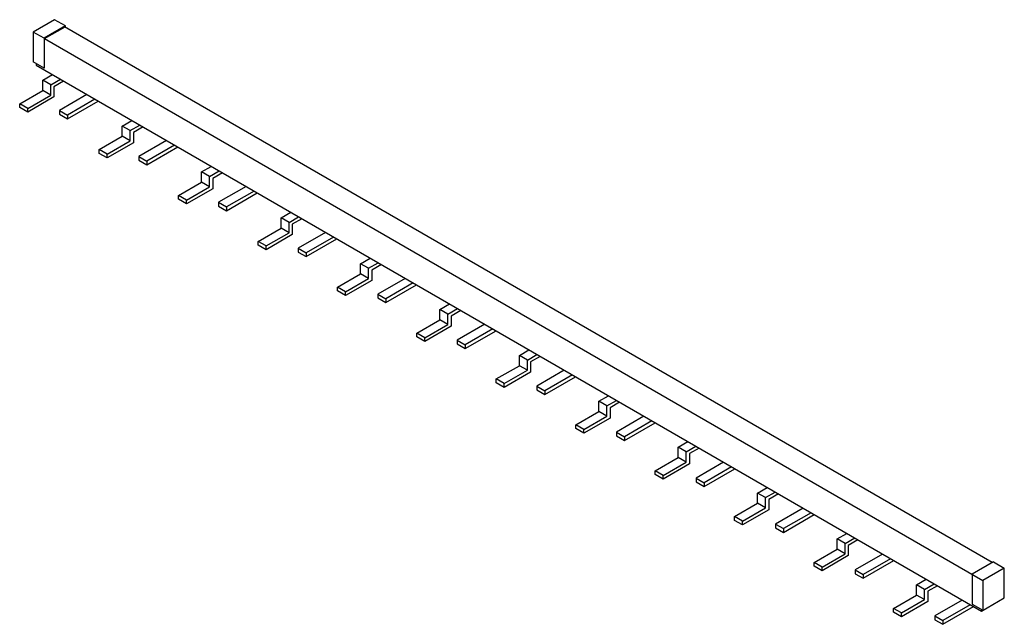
# Model space of a CAD drawing. Header units: millimetres. Extents: x 48 to 369, y 192 to 390.
import ezdxf

# ---------------------------------------------------------------- set-up
doc = ezdxf.new("R2010")
doc.units = ezdxf.units.MM
doc.header["$LTSCALE"] = 37.868943
doc.layers.get('0').update_dxf_attribs({"linetype": 'CONTINUOUS'})

msp = doc.modelspace()

# ---------------------------------------------------------------- linework, layer by layer
at = {"color": 7, "linetype": 'Continuous'}
for p, q in [((59.07, 389.97), (52.07, 385.92)), ((62.61, 387.92), (59.07, 389.97)), ((62.61, 387.92), (55.61, 383.88)), ((55.75, 383.8), (62.47, 387.68)), ((365.53, 212.54), (62.33, 387.6)), ((62.47, 387.68), (62.47, 387.52)), ((62.61, 387.43), (62.61, 387.92)), ((52.07, 385.92), (52.07, 376.21)), ((55.61, 383.88), (52.07, 385.92)), ((55.61, 383.88), (55.61, 374.17)), ((55.75, 374.25), (55.75, 383.8)), ((55.75, 383.8), (362.49, 206.71)), ((55.61, 374.17), (52.07, 376.21)), ((52.99, 375.68), (52.99, 375.1)), ((52.99, 375.1), (362, 196.7)), ((55.61, 374.17), (55.75, 374.25)), ((55.19, 370.21), (58.33, 372.02)), ((55.19, 366.86), (55.19, 370.21)), ((57.8, 368.7), (55.19, 370.21)), ((57.8, 368.7), (60.95, 370.51)), ((57.8, 365.35), (57.8, 368.7)), ((62.01, 369.9), (58.86, 368.08)), ((58.86, 368.08), (58.86, 364.73)), ((47.65, 362.51), (55.19, 366.86)), ((50.27, 361), (57.8, 365.35)), ((58.86, 364.73), (50.27, 359.77)), ((57.8, 365.35), (55.19, 366.86)), ((69.62, 365.51), (60.64, 360.32)), ((72.23, 364), (63.25, 358.81)), ((47.65, 361.28), (47.65, 362.51)), ((50.27, 361), (47.65, 362.51)), ((50.27, 359.77), (47.65, 361.28)), ((50.27, 359.77), (50.27, 361)), ((63.25, 357.59), (73.29, 363.38)), ((60.64, 360.32), (60.64, 359.1)), ((60.64, 360.32), (63.25, 358.81)), ((60.64, 359.1), (63.25, 357.59)), ((63.25, 358.81), (63.25, 357.59)), ((81.15, 355.22), (84.3, 357.03)), ((81.15, 351.87), (81.15, 355.22)), ((83.77, 353.71), (81.15, 355.22)), ((83.77, 353.71), (86.91, 355.52)), ((87.97, 354.91), (84.83, 353.09)), ((73.62, 347.52), (81.15, 351.87)), ((83.77, 350.36), (81.15, 351.87)), ((83.77, 350.36), (83.77, 353.71)), ((84.83, 353.09), (84.83, 349.74)), ((76.24, 346.01), (83.77, 350.36)), ((84.83, 349.74), (76.24, 344.78)), ((95.63, 350.49), (86.65, 345.31)), ((98.24, 348.98), (89.26, 343.79)), ((89.26, 342.57), (99.3, 348.37)), ((73.62, 346.29), (73.62, 347.52)), ((76.24, 346.01), (73.62, 347.52)), ((76.24, 344.78), (73.62, 346.29)), ((76.24, 344.78), (76.24, 346.01)), ((86.65, 345.31), (86.65, 344.08)), ((86.65, 345.31), (89.26, 343.79)), ((86.65, 344.08), (89.26, 342.57)), ((89.26, 343.79), (89.26, 342.57)), ((107.12, 340.23), (110.26, 342.04)), ((107.12, 336.88), (107.12, 340.23)), ((109.73, 338.72), (107.12, 340.23)), ((109.73, 338.72), (112.88, 340.53)), ((109.73, 335.36), (109.73, 338.72)), ((113.94, 339.92), (110.79, 338.1)), ((110.79, 338.1), (110.79, 334.75)), ((99.58, 332.53), (107.12, 336.88)), ((102.2, 331.02), (109.73, 335.36)), ((110.79, 334.75), (102.2, 329.79)), ((109.73, 335.36), (107.12, 336.88)), ((121.64, 335.47), (112.66, 330.29)), ((99.58, 331.3), (99.58, 332.53)), ((102.2, 331.02), (99.58, 332.53)), ((124.25, 333.96), (115.27, 328.78)), ((115.27, 327.55), (125.32, 333.35)), ((102.2, 329.79), (99.58, 331.3)), ((102.2, 329.79), (102.2, 331.02)), ((112.66, 330.29), (112.66, 329.06)), ((112.66, 330.29), (115.27, 328.78)), ((112.66, 329.06), (115.27, 327.55)), ((115.27, 328.78), (115.27, 327.55)), ((133.08, 325.24), (136.23, 327.05)), ((133.08, 321.88), (133.08, 325.24)), ((135.7, 323.72), (133.08, 325.24)), ((135.7, 323.72), (138.84, 325.54)), ((125.55, 317.54), (133.08, 321.88)), ((135.7, 320.37), (133.08, 321.88)), ((135.7, 320.37), (135.7, 323.72)), ((139.9, 324.93), (136.76, 323.11)), ((136.76, 323.11), (136.76, 319.76)), ((128.17, 316.03), (135.7, 320.37)), ((136.76, 319.76), (128.17, 314.8)), ((147.65, 320.46), (138.67, 315.27)), ((150.27, 318.95), (141.29, 313.76)), ((125.55, 316.31), (125.55, 317.54)), ((128.17, 316.03), (125.55, 317.54)), ((128.17, 314.8), (125.55, 316.31)), ((128.17, 314.8), (128.17, 316.03)), ((141.29, 312.54), (151.33, 318.33)), ((138.67, 315.27), (138.67, 314.05)), ((138.67, 315.27), (141.29, 313.76)), ((138.67, 314.05), (141.29, 312.54)), ((141.29, 313.76), (141.29, 312.54)), ((159.05, 310.24), (162.19, 312.06)), ((159.05, 306.89), (159.05, 310.24)), ((161.66, 308.73), (159.05, 310.24)), ((161.66, 308.73), (164.81, 310.55)), ((165.87, 309.94), (162.72, 308.12)), ((151.51, 302.55), (159.05, 306.89)), ((161.66, 305.38), (159.05, 306.89)), ((161.66, 305.38), (161.66, 308.73)), ((162.72, 308.12), (162.72, 304.77)), ((151.51, 301.32), (151.51, 302.55)), ((154.13, 301.03), (151.51, 302.55)), ((154.13, 301.03), (161.66, 305.38)), ((162.72, 304.77), (154.13, 299.81)), ((173.66, 305.44), (164.68, 300.25)), ((176.28, 303.93), (167.3, 298.74)), ((167.3, 297.52), (177.34, 303.32)), ((154.13, 299.81), (151.51, 301.32)), ((154.13, 299.81), (154.13, 301.03)), ((164.68, 300.25), (164.68, 299.03)), ((164.68, 300.25), (167.3, 298.74)), ((164.68, 299.03), (167.3, 297.52)), ((167.3, 298.74), (167.3, 297.52)), ((185.01, 295.25), (188.16, 297.07)), ((185.01, 291.9), (185.01, 295.25)), ((187.63, 293.74), (185.01, 295.25)), ((187.63, 293.74), (190.77, 295.56)), ((187.63, 290.39), (187.63, 293.74)), ((191.83, 294.95), (188.69, 293.13)), ((188.69, 293.13), (188.69, 289.78)), ((177.48, 287.55), (185.01, 291.9)), ((180.1, 286.04), (187.63, 290.39)), ((188.69, 289.78), (180.1, 284.82)), ((187.63, 290.39), (185.01, 291.9)), ((199.67, 290.42), (190.69, 285.24)), ((177.48, 286.33), (177.48, 287.55)), ((180.1, 286.04), (177.48, 287.55)), ((202.29, 288.91), (193.31, 283.73)), ((193.31, 282.5), (203.35, 288.3)), ((180.1, 284.82), (177.48, 286.33)), ((180.1, 284.82), (180.1, 286.04)), ((190.69, 285.24), (190.69, 284.01)), ((190.69, 285.24), (193.31, 283.73)), ((190.69, 284.01), (193.31, 282.5)), ((193.31, 283.73), (193.31, 282.5)), ((210.98, 280.26), (214.12, 282.08)), ((213.59, 278.75), (210.98, 280.26)), ((210.98, 276.91), (210.98, 280.26)), ((213.59, 278.75), (216.74, 280.57)), ((203.44, 272.56), (210.98, 276.91)), ((213.59, 275.4), (210.98, 276.91)), ((213.59, 275.4), (213.59, 278.75)), ((217.8, 279.96), (214.65, 278.14)), ((214.65, 278.14), (214.65, 274.79)), ((206.06, 271.05), (213.59, 275.4)), ((214.65, 274.79), (206.06, 269.83)), ((225.68, 275.4), (216.7, 270.22)), ((228.3, 273.89), (219.32, 268.71)), ((206.06, 271.05), (203.44, 272.56)), ((203.44, 271.34), (203.44, 272.56)), ((206.06, 269.83), (203.44, 271.34)), ((206.06, 269.83), (206.06, 271.05)), ((219.32, 267.48), (229.36, 273.28)), ((216.7, 270.22), (219.32, 268.71)), ((216.7, 270.22), (216.7, 268.99)), ((216.7, 268.99), (219.32, 267.48)), ((219.32, 268.71), (219.32, 267.48)), ((236.94, 265.27), (240.09, 267.09)), ((239.56, 263.76), (236.94, 265.27)), ((236.94, 261.92), (236.94, 265.27)), ((239.56, 263.76), (242.7, 265.58)), ((243.76, 264.97), (240.62, 263.15)), ((229.41, 257.57), (236.94, 261.92)), ((239.56, 260.41), (236.94, 261.92)), ((239.56, 260.41), (239.56, 263.76)), ((240.62, 263.15), (240.62, 259.8)), ((232.03, 256.06), (229.41, 257.57)), ((229.41, 256.35), (229.41, 257.57)), ((232.03, 256.06), (239.56, 260.41)), ((240.62, 259.8), (232.03, 254.84)), ((251.69, 260.39), (242.71, 255.2)), ((254.31, 258.88), (245.33, 253.69)), ((245.33, 252.47), (255.37, 258.26)), ((232.03, 254.84), (229.41, 256.35)), ((232.03, 254.84), (232.03, 256.06)), ((242.71, 255.2), (245.33, 253.69)), ((242.71, 255.2), (242.71, 253.98)), ((242.71, 253.98), (245.33, 252.47)), ((245.33, 253.69), (245.33, 252.47)), ((262.91, 250.28), (266.05, 252.1)), ((265.52, 248.77), (262.91, 250.28)), ((262.91, 246.93), (262.91, 250.28)), ((265.52, 248.77), (268.67, 250.59)), ((265.52, 245.42), (265.52, 248.77)), ((269.73, 249.97), (266.58, 248.16)), ((266.58, 248.16), (266.58, 244.81)), ((255.37, 242.58), (262.91, 246.93)), ((257.99, 241.07), (265.52, 245.42)), ((266.58, 244.81), (257.99, 239.85)), ((265.52, 245.42), (262.91, 246.93)), ((277.7, 245.37), (268.72, 240.19)), ((257.99, 241.07), (255.37, 242.58)), ((255.37, 241.36), (255.37, 242.58)), ((280.32, 243.86), (271.34, 238.67)), ((271.34, 237.45), (281.38, 243.25)), ((257.99, 239.85), (255.37, 241.36)), ((257.99, 239.85), (257.99, 241.07)), ((268.72, 240.19), (271.34, 238.67)), ((268.72, 240.19), (268.72, 238.96)), ((268.72, 238.96), (271.34, 237.45)), ((271.34, 238.67), (271.34, 237.45)), ((288.87, 235.29), (292.02, 237.11)), ((291.49, 233.78), (288.87, 235.29)), ((288.87, 231.94), (288.87, 235.29)), ((291.49, 233.78), (294.63, 235.6)), ((295.69, 234.98), (292.55, 233.17)), ((281.34, 227.59), (288.87, 231.94)), ((291.49, 230.43), (288.87, 231.94)), ((291.49, 230.43), (291.49, 233.78)), ((292.55, 233.17), (292.55, 229.82)), ((283.96, 226.08), (291.49, 230.43)), ((292.55, 229.82), (283.96, 224.86)), ((303.72, 230.35), (294.74, 225.17)), ((306.33, 228.84), (297.35, 223.66)), ((283.96, 226.08), (281.34, 227.59)), ((281.34, 226.37), (281.34, 227.59)), ((283.96, 224.86), (281.34, 226.37)), ((283.96, 224.86), (283.96, 226.08)), ((297.35, 222.43), (307.39, 228.23)), ((294.74, 225.17), (297.35, 223.66)), ((294.74, 225.17), (294.74, 223.94)), ((294.74, 223.94), (297.35, 222.43)), ((297.35, 223.66), (297.35, 222.43)), ((314.84, 220.3), (317.98, 222.12)), ((317.45, 218.79), (314.84, 220.3)), ((314.84, 216.95), (314.84, 220.3)), ((317.45, 218.79), (320.6, 220.61)), ((321.66, 219.99), (318.51, 218.18)), ((307.3, 212.6), (314.84, 216.95)), ((317.45, 215.44), (314.84, 216.95)), ((317.45, 215.44), (317.45, 218.79)), ((318.51, 218.18), (318.51, 214.83)), ((309.92, 211.09), (307.3, 212.6)), ((307.3, 211.38), (307.3, 212.6)), ((309.92, 211.09), (317.45, 215.44)), ((318.51, 214.83), (309.92, 209.87)), ((329.73, 215.34), (320.75, 210.15)), ((332.34, 213.83), (323.36, 208.64)), ((323.36, 207.42), (333.4, 213.21)), ((365.96, 212.79), (358.96, 208.75)), ((365.96, 212.79), (369.49, 210.75)), ((309.92, 209.87), (307.3, 211.38)), ((309.92, 209.87), (309.92, 211.09)), ((320.75, 210.15), (323.36, 208.64)), ((320.75, 210.15), (320.75, 208.93)), ((369.49, 210.75), (362.49, 206.71)), ((369.49, 201.03), (369.49, 210.75)), ((320.75, 208.93), (323.36, 207.42)), ((323.36, 208.64), (323.36, 207.42)), ((340.8, 205.31), (343.95, 207.13)), ((358.96, 208.75), (358.96, 199.03)), ((362.49, 206.71), (362.49, 196.99)), ((343.42, 203.8), (340.8, 205.31)), ((340.8, 201.96), (340.8, 205.31)), ((343.42, 203.8), (346.56, 205.62)), ((343.42, 200.45), (343.42, 203.8)), ((347.62, 205), (344.48, 203.19)), ((344.48, 203.19), (344.48, 199.84)), ((333.27, 197.61), (340.8, 201.96)), ((335.89, 196.1), (343.42, 200.45)), ((344.48, 199.84), (335.89, 194.88)), ((343.42, 200.45), (340.8, 201.96)), ((355.74, 200.32), (346.76, 195.13)), ((362, 196.7), (369.49, 201.03)), ((335.89, 196.1), (333.27, 197.61)), ((333.27, 196.39), (333.27, 197.61)), ((335.89, 194.88), (333.27, 196.39)), ((358.36, 198.81), (349.38, 193.62)), ((349.38, 192.4), (359.42, 198.2)), ((358.96, 199.03), (362.49, 196.99)), ((362, 197.28), (362, 196.7)), ((335.89, 194.88), (335.89, 196.1)), ((346.76, 195.13), (349.38, 193.62)), ((346.76, 195.13), (346.76, 193.91)), ((346.76, 193.91), (349.38, 192.4)), ((349.38, 193.62), (349.38, 192.4))]:
    msp.add_line(p, q, dxfattribs=at)

doc.saveas('drawing.dxf')
